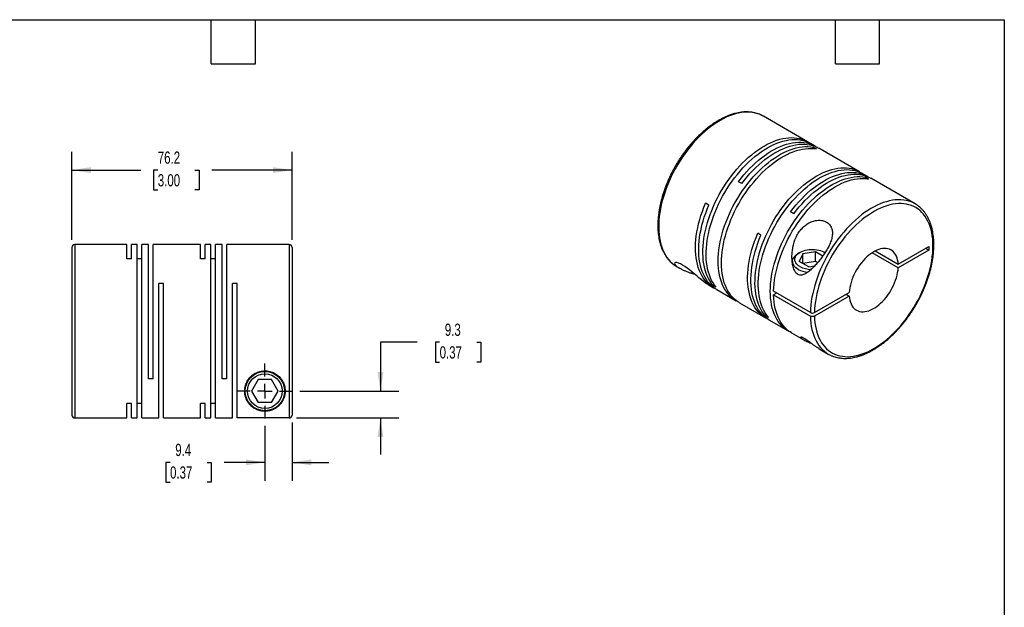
# Model space of a CAD drawing. Header units: millimetres. Extents: x 13 to 546, y 13 to 419.
# Tile 3 of 3: x 205 to 546, y 216 to 419. Entities that reach past the tile are written whole.
import ezdxf

# ---------------------------------------------------------------- set-up
doc = ezdxf.new("R2010")
doc.units = ezdxf.units.MM
doc.header["$LTSCALE"] = 2
doc.linetypes.add('SLD-Center', pattern=[19.05, 15.24, -1.27, 1.27, -1.27])
doc.linetypes.add('SLD-Solid', pattern=[0])
doc.layers.add('CENTER', color=40, linetype='SLD-Center')
doc.layers.add('DIMENSIONS', color=140, linetype='SLD-Solid', lineweight=25)
doc.layers.add('TEXT', color=140, linetype='SLD-Solid', lineweight=25)
doc.styles.add('SLDTEXTSTYLE0', font='TXT', dxfattribs={"width": 0.7})
doc.dimstyles.new('SLDDIMSTYLE0', dxfattribs={"dimtxt": 4.316016, "dimasz": 6.604, "dimexe": 0, "dimexo": 0.0625, "dimgap": 1.079004, "dimtad": 0, "dimtih": 1, "dimtoh": 1, "dimdec": 1, "dimrnd": 1e-09, "dimzin": 12, "dimdsep": 46, "dimtxsty": 'SLDTEXTSTYLE0', "dimsah": 1, "dimcen": 0.09, "dimadec": 0, "dimazin": 3, "dimtfac": 1, "dimtdec": 1, "dimtmove": 0, "dimatfit": 0, "dimfxl": 0, "dimfrac": 2, "dimtolj": 1, "dimtzin": 12, "dimarcsym": 0})
doc.dimstyles.new('SLDDIMSTYLE4', dxfattribs={"dimtxt": 4.316016, "dimasz": 6.604, "dimexe": 0, "dimexo": 0.0625, "dimgap": 1.079004, "dimtad": 0, "dimtih": 1, "dimtoh": 1, "dimdec": 1, "dimrnd": 1e-09, "dimzin": 12, "dimdsep": 46, "dimtxsty": 'SLDTEXTSTYLE0', "dimsah": 1, "dimcen": 0.09, "dimadec": 0, "dimazin": 3, "dimtfac": 1, "dimtdec": 1, "dimtofl": 0, "dimtmove": 0, "dimatfit": 3, "dimfxl": 0, "dimfrac": 2, "dimtolj": 1, "dimtzin": 12, "dimarcsym": 0})

# ---------------------------------------------------------------- blocks, each defined once
blk = doc.blocks.new('_D_5')
at = {"layer": 'DIMENSIONS'}
for p, q in [((299.72, 279.85), (299.72, 259.68)), ((290.32, 278.6), (290.32, 259.68)), ((257.5, 266.03), (256.05, 266.03)), ((256.05, 266.03), (256.05, 259.17)), ((270.33, 266.03), (271.78, 266.03)), ((271.78, 266.03), (271.78, 259.17)), ((290.32, 266.03), (276.18, 266.03)), ((299.72, 266.03), (312.42, 266.03)), ((256.05, 259.17), (257.5, 259.17)), ((271.78, 259.17), (270.33, 259.17))]:
    blk.add_line(p, q, dxfattribs=at)
for points in [[(290.32, 266.03), (283.72, 267.04), (283.72, 265.01)], [(299.72, 266.03), (306.32, 265.01), (306.32, 267.04)]]:
    blk.add_solid(points, dxfattribs=at)
at = {"layer": 'DIMENSIONS', "char_height": 4.233, "attachment_point": 1, "style": 'SLDTEXTSTYLE0'}
for s, insert in [('9.4', (259.3, 272.45)), ('0.37', (257.5, 264.63))]:
    blk.add_mtext(s, dxfattribs=dict(at, insert=insert))
blk = doc.blocks.new('_D_6')
at = {"layer": 'DIMENSIONS'}
for p, q in [((342.98, 307.57), (330.28, 307.57)), ((330.28, 307.57), (330.28, 290.68)), ((350.76, 307.57), (349.31, 307.57)), ((349.31, 307.57), (349.31, 300.71)), ((363.59, 307.57), (365.04, 307.57)), ((365.04, 307.57), (365.04, 300.71)), ((349.31, 300.71), (350.76, 300.71)), ((365.04, 300.71), (363.59, 300.71)), ((302.4, 290.68), (336.63, 290.68)), ((301.26, 281.39), (336.63, 281.39)), ((330.28, 281.39), (330.28, 268.69))]:
    blk.add_line(p, q, dxfattribs=at)
for points in [[(330.28, 290.68), (331.3, 297.28), (329.27, 297.28)], [(330.28, 281.39), (329.27, 274.78), (331.3, 274.78)]]:
    blk.add_solid(points, dxfattribs=at)
at = {"layer": 'DIMENSIONS', "char_height": 4.233, "attachment_point": 1, "style": 'SLDTEXTSTYLE0'}
for s, insert in [('9.3', (352.56, 314)), ('0.37', (350.76, 306.17))]:
    blk.add_mtext(s, dxfattribs=dict(at, insert=insert))
blk = doc.blocks.new('_D_7')
at = {"layer": 'DIMENSIONS'}
for p, q in [((223.52, 342.92), (223.52, 373.45)), ((299.72, 342.92), (299.72, 373.45)), ((223.52, 367.1), (247.41, 367.1)), ((253.26, 367.1), (251.81, 367.1)), ((251.81, 367.1), (251.81, 360.24)), ((266.08, 367.1), (267.53, 367.1)), ((267.53, 367.1), (267.53, 360.24)), ((299.72, 367.1), (271.93, 367.1)), ((251.81, 360.24), (253.26, 360.24)), ((267.53, 360.24), (266.08, 360.24))]:
    blk.add_line(p, q, dxfattribs=at)
for points in [[(223.52, 367.1), (230.12, 366.08), (230.12, 368.11)], [(299.72, 367.1), (293.12, 368.11), (293.12, 366.08)]]:
    blk.add_solid(points, dxfattribs=at)
at = {"layer": 'DIMENSIONS', "char_height": 4.233, "attachment_point": 1, "style": 'SLDTEXTSTYLE0'}
for s, insert in [('76.2', (253.26, 373.52)), ('3.00', (253.26, 365.69))]:
    blk.add_mtext(s, dxfattribs=dict(at, insert=insert))
blk = doc.blocks.new('SW_CENTERMARKSYMBOL_2')
at = {"layer": 'CENTER', "color": 0}
for p, q in [((0, 5.08), (0, 9.54)), ((-5.08, 0), (-9.54, 0)), ((0, 0), (-2.54, 0)), ((0, 0), (0, 2.54)), ((0, 0), (0, -2.54)), ((0, 0), (2.54, 0)), ((5.08, 0), (9.54, 0)), ((0, -5.08), (0, -9.54))]:
    blk.add_line(p, q, dxfattribs=at)

msp = doc.modelspace()

# ---------------------------------------------------------------- linework, layer by layer
for p, q in [((462.75, 385.72), (462.69, 385.76)), ((478.03, 376.91), (462.75, 385.72)), ((480.78, 375.31), (479.16, 376.25)), ((481.13, 374.4), (480, 375.06)), ((480, 374.55), (480, 375.06)), ((496.06, 366.5), (481.91, 374.66)), ((498.81, 364.91), (497.19, 365.84)), ((499.16, 363.99), (498.03, 364.65)), ((498.03, 364.14), (498.03, 364.65)), ((455.25, 362.4), (454.12, 363.06)), ((515.22, 355.44), (499.95, 364.25)), ((443.9, 354.99), (442.76, 355.64)), ((473.28, 351.99), (472.15, 352.65)), ((461.93, 344.58), (460.8, 345.23)), ((242.52, 341.38), (224.52, 341.38)), ((224.52, 341.38), (224.52, 281.38)), ((242.52, 336.43), (242.52, 341.38)), ((246.12, 341.38), (244.12, 341.38)), ((244.12, 336.43), (244.12, 341.38)), ((246.12, 281.38), (246.12, 341.38)), ((250.02, 341.38), (247.72, 341.38)), ((247.72, 281.38), (247.72, 341.38)), ((250.02, 294.88), (250.02, 341.38)), ((268.02, 341.38), (251.62, 341.38)), ((251.62, 294.88), (251.62, 341.38)), ((268.02, 336.43), (268.02, 341.38)), ((271.62, 341.38), (269.62, 341.38)), ((269.62, 336.43), (269.62, 341.38)), ((271.62, 281.38), (271.62, 341.38)), ((275.52, 341.38), (273.22, 341.38)), ((273.22, 281.38), (273.22, 341.38)), ((275.52, 294.88), (275.52, 341.38)), ((298.72, 341.38), (277.12, 341.38)), ((277.12, 294.88), (277.12, 341.38)), ((298.72, 341.38), (298.72, 281.39)), ((509.4, 334.55), (520.02, 340.68)), ((520.02, 340.68), (520.02, 339.45)), ((223.52, 340.38), (223.52, 282.38)), ((299.72, 340.38), (299.72, 282.39)), ((475.4, 338.64), (474.83, 338.31)), ((476.38, 338.08), (475.18, 335.5)), ((480.84, 338.77), (476.38, 338.08)), ((476.38, 334.81), (476.38, 338.08)), ((483.29, 337.35), (480.84, 338.77)), ((480.84, 335.5), (480.84, 338.77)), ((484.1, 338.52), (483.89, 338.64)), ((509.4, 333.32), (500.4, 338.52)), ((501.46, 339.13), (509.4, 334.55)), ((520.02, 339.45), (509.4, 333.32)), ((518.96, 340.07), (520.02, 339.45)), ((244.12, 336.43), (242.52, 336.43)), ((247.72, 336.43), (246.12, 336.43)), ((269.62, 336.43), (268.02, 336.43)), ((273.22, 336.43), (271.62, 336.43)), ((472.84, 335.54), (472.84, 334.75)), ((478.45, 333.62), (475.18, 335.5)), ((480.84, 335.5), (476.38, 334.81)), ((478.45, 333.62), (480.47, 333.93)), ((481.53, 335.1), (480.84, 335.5)), ((432.75, 333.76), (433.77, 333.17)), ((255.22, 327.88), (253.62, 327.88)), ((253.62, 281.38), (253.62, 327.88)), ((255.22, 281.38), (255.22, 327.88)), ((280.72, 327.88), (279.12, 327.88)), ((279.12, 281.38), (279.12, 327.88)), ((280.72, 281.39), (280.72, 327.88)), ((443.61, 327.5), (445.48, 326.41)), ((445.31, 327.22), (445.75, 327.48)), ((446.44, 326.57), (445.31, 327.22)), ((446.61, 325.76), (453.33, 321.88)), ((479.01, 317.82), (466.29, 325.17)), ((467.35, 324.56), (466.29, 323.95)), ((466.29, 323.95), (479.01, 316.6)), ((480.43, 317.82), (492.46, 324.77)), ((491.4, 324.16), (492.46, 323.54)), ((454.46, 321.23), (463.51, 316)), ((492.46, 323.54), (480.43, 316.6)), ((463.34, 316.82), (463.78, 317.07)), ((464.47, 316.16), (463.34, 316.82)), ((464.65, 315.35), (471.36, 311.47)), ((472.49, 310.82), (476.49, 308.51)), ((482.08, 305.29), (485.22, 303.47)), ((251.62, 294.88), (250.02, 294.88)), ((277.12, 294.88), (275.52, 294.88)), ((288.01, 294.68), (285.7, 290.68)), ((292.63, 294.68), (288.01, 294.68)), ((294.94, 290.68), (292.63, 294.68)), ((285.7, 290.68), (288.01, 286.68)), ((292.63, 286.68), (294.94, 290.68)), ((244.12, 286.32), (242.52, 286.32)), ((242.52, 281.38), (242.52, 286.32)), ((244.12, 281.38), (244.12, 286.32)), ((247.72, 286.32), (246.12, 286.32)), ((269.62, 286.32), (268.02, 286.32)), ((268.02, 281.38), (268.02, 286.32)), ((269.62, 281.38), (269.62, 286.32)), ((273.22, 286.32), (271.62, 286.32)), ((292.63, 286.68), (288.01, 286.68)), ((224.52, 281.38), (242.52, 281.38)), ((244.12, 281.38), (246.12, 281.38)), ((247.72, 281.38), (253.62, 281.38)), ((255.22, 281.38), (268.02, 281.38)), ((269.62, 281.38), (271.62, 281.38)), ((273.22, 281.38), (279.12, 281.38)), ((298.72, 281.39), (280.72, 281.39))]:
    msp.add_line(p, q)
at = {"flags": 128}
for points in [[(462.69, 385.76), (462.47, 385.88), (461.67, 386.27), (460.83, 386.58), (459.96, 386.82), (459.06, 387), (458.13, 387.1), (457.17, 387.13), (456.18, 387.09), (455.18, 386.98), (454.15, 386.79), (453.11, 386.54), (452.06, 386.21), (450.99, 385.82), (449.92, 385.36), (448.84, 384.83), (447.75, 384.24), (446.67, 383.58), (445.59, 382.86), (444.51, 382.08), (443.45, 381.24), (442.39, 380.35), (441.35, 379.4), (440.33, 378.4), (439.32, 377.35), (438.34, 376.26), (437.38, 375.12), (436.45, 373.94), (435.55, 372.73), (434.68, 371.48), (433.84, 370.2), (433.04, 368.9), (432.28, 367.57), (431.56, 366.22), (430.88, 364.85), (430.25, 363.47), (429.66, 362.08), (429.12, 360.68), (428.62, 359.28), (428.18, 357.88), (427.79, 356.49), (427.45, 355.11), (427.16, 353.73), (426.93, 352.38), (426.75, 351.04), (426.62, 349.73), (426.56, 348.44), (426.54, 347.18), (426.58, 345.95), (426.68, 344.76), (426.83, 343.61), (427.04, 342.5), (427.3, 341.44), (427.61, 340.42), (427.98, 339.45), (428.4, 338.54), (428.87, 337.68), (429.39, 336.88), (429.95, 336.14), (430.56, 335.46), (431.22, 334.85), (431.92, 334.3), (431.95, 334.28)], [(445.31, 327.22), (444.74, 327.96), (444.21, 328.75), (443.73, 329.61), (443.31, 330.52), (442.93, 331.48), (442.61, 332.49), (442.34, 333.55), (442.13, 334.66), (441.97, 335.81), (441.87, 337), (441.82, 338.23), (441.83, 339.49), (441.89, 340.78), (442.01, 342.1), (442.18, 343.44), (442.41, 344.8), (442.69, 346.17), (443.03, 347.56), (443.42, 348.96), (443.86, 350.36), (444.35, 351.76), (444.89, 353.17), (445.48, 354.56), (446.11, 355.95), (446.79, 357.32), (447.51, 358.68), (448.28, 360.01), (449.08, 361.32), (449.91, 362.61), (450.78, 363.86), (451.69, 365.08), (452.62, 366.27), (453.58, 367.41), (454.57, 368.51), (455.58, 369.56), (456.6, 370.56), (457.65, 371.52), (458.71, 372.41), (459.78, 373.26), (460.86, 374.04), (461.94, 374.76), (463.03, 375.42), (464.11, 376.02), (465.2, 376.55), (466.28, 377.01), (467.35, 377.4), (468.41, 377.73), (469.45, 377.98), (470.48, 378.16), (471.49, 378.27), (472.47, 378.31), (473.43, 378.28), (474.37, 378.17), (475.27, 378), (476.14, 377.75), (476.98, 377.43), (477.78, 377.04), (478.54, 376.59), (478.58, 376.56)], [(446.44, 326.57), (445.87, 327.31), (445.34, 328.1), (444.86, 328.95), (444.44, 329.86), (444.06, 330.83), (443.74, 331.84), (443.47, 332.9), (443.26, 334.01), (443.1, 335.16), (443, 336.35), (442.95, 337.58), (442.96, 338.84), (443.02, 340.13), (443.14, 341.44), (443.31, 342.78), (443.54, 344.14), (443.83, 345.52), (444.16, 346.91), (444.55, 348.3), (444.99, 349.71), (445.48, 351.11), (446.02, 352.51), (446.61, 353.91), (447.25, 355.29), (447.92, 356.67), (448.64, 358.02), (449.41, 359.36), (450.21, 360.67), (451.04, 361.96), (451.92, 363.21), (452.82, 364.43), (453.75, 365.61), (454.71, 366.75), (455.7, 367.85), (456.71, 368.91), (457.74, 369.91), (458.78, 370.86), (459.84, 371.76), (460.91, 372.6), (461.99, 373.39), (463.07, 374.11), (464.16, 374.77), (465.25, 375.36), (466.33, 375.89), (467.41, 376.36), (468.48, 376.75), (469.54, 377.07), (470.58, 377.33), (471.61, 377.51), (472.62, 377.62), (473.6, 377.66), (474.56, 377.63), (475.5, 377.52), (476.4, 377.34), (477.27, 377.1), (478.11, 376.78), (478.91, 376.39), (479.16, 376.25)], [(453.91, 321.57), (453.86, 321.6), (453.09, 322.03), (452.35, 322.53), (451.66, 323.09), (451.01, 323.73), (450.4, 324.42), (449.84, 325.18), (449.34, 325.99), (448.88, 326.87), (448.47, 327.79), (448.11, 328.78), (447.81, 329.81), (447.56, 330.89), (447.37, 332.01), (447.23, 333.17), (447.14, 334.38), (447.12, 335.62), (447.14, 336.89), (447.23, 338.19), (447.37, 339.51), (447.56, 340.86), (447.81, 342.23), (448.11, 343.61), (448.47, 345), (448.88, 346.4), (449.34, 347.8), (449.84, 349.21), (450.4, 350.61), (451.01, 352), (451.66, 353.38), (452.35, 354.75), (453.09, 356.1), (453.86, 357.43), (454.68, 358.73), (455.53, 360), (456.41, 361.24), (457.32, 362.45), (458.27, 363.62), (459.24, 364.75), (460.23, 365.83), (461.25, 366.87), (462.28, 367.85), (463.33, 368.78), (464.39, 369.66), (465.47, 370.48), (466.55, 371.24), (467.63, 371.94), (468.72, 372.58), (469.81, 373.15), (470.89, 373.66), (471.97, 374.1), (473.03, 374.46), (474.09, 374.76), (475.12, 374.99), (476.15, 375.15), (477.15, 375.23), (478.12, 375.25), (479.07, 375.19), (480, 375.06)], [(454.12, 363.06), (455.04, 364.25), (455.99, 365.41), (456.97, 366.52), (457.97, 367.59), (458.99, 368.62), (460.03, 369.59), (461.08, 370.51), (462.15, 371.37), (463.22, 372.17), (464.31, 372.92), (465.39, 373.6), (466.48, 374.22), (467.57, 374.77), (468.65, 375.26), (469.72, 375.68), (470.78, 376.03), (471.83, 376.3), (472.87, 376.51), (473.88, 376.65), (474.88, 376.71), (475.85, 376.71), (476.79, 376.63), (477.71, 376.48), (478.59, 376.26), (479.44, 375.96), (480.25, 375.6), (481.03, 375.17), (481.34, 374.97)], [(455.25, 362.4), (456.17, 363.6), (457.12, 364.76), (458.1, 365.87), (459.1, 366.94), (460.12, 367.96), (461.16, 368.93), (462.21, 369.85), (463.28, 370.71), (464.36, 371.52), (465.44, 372.26), (466.52, 372.95), (467.61, 373.56), (468.7, 374.12), (469.78, 374.6), (470.85, 375.02), (471.91, 375.37), (472.96, 375.65), (474, 375.86), (475.01, 376), (476.01, 376.06), (476.98, 376.05), (477.92, 375.97), (478.84, 375.82), (479.72, 375.6), (480.57, 375.31), (481.38, 374.95), (481.91, 374.66)], [(454.46, 321.23), (454.22, 321.38), (453.48, 321.87), (452.79, 322.44), (452.14, 323.07), (451.53, 323.77), (450.98, 324.52), (450.47, 325.34), (450.01, 326.21), (449.6, 327.14), (449.24, 328.12), (448.94, 329.15), (448.69, 330.23), (448.5, 331.36), (448.36, 332.52), (448.28, 333.73), (448.25, 334.96), (448.28, 336.24), (448.36, 337.54), (448.5, 338.86), (448.69, 340.21), (448.94, 341.57), (449.24, 342.96), (449.6, 344.35), (450.01, 345.75), (450.47, 347.15), (450.98, 348.55), (451.53, 349.95), (452.14, 351.35), (452.79, 352.73), (453.48, 354.1), (454.22, 355.45), (454.99, 356.77), (455.81, 358.08), (456.66, 359.35), (457.54, 360.59), (458.46, 361.8), (459.4, 362.97), (460.37, 364.09), (461.36, 365.18), (462.38, 366.21), (463.41, 367.2), (464.46, 368.13), (465.53, 369.01), (466.6, 369.83), (467.68, 370.59), (468.77, 371.29), (469.85, 371.93), (470.94, 372.5), (472.02, 373.01), (473.1, 373.44), (474.16, 373.81), (475.22, 374.11), (476.26, 374.34), (477.28, 374.5), (478.28, 374.58), (479.25, 374.59), (480.21, 374.53), (481.13, 374.4)], [(463.34, 316.82), (462.77, 317.55), (462.24, 318.34), (461.76, 319.2), (461.34, 320.11), (460.96, 321.07), (460.64, 322.08), (460.37, 323.14), (460.16, 324.25), (460, 325.4), (459.9, 326.59), (459.85, 327.82), (459.86, 329.08), (459.92, 330.37), (460.04, 331.69), (460.21, 333.03), (460.44, 334.39), (460.73, 335.76), (461.06, 337.15), (461.45, 338.55), (461.89, 339.95), (462.38, 341.35), (462.92, 342.76), (463.51, 344.15), (464.15, 345.54), (464.82, 346.91), (465.54, 348.27), (466.31, 349.6), (467.11, 350.92), (467.94, 352.2), (468.82, 353.45), (469.72, 354.67), (470.65, 355.86), (471.61, 357), (472.6, 358.1), (473.61, 359.15), (474.64, 360.15), (475.68, 361.11), (476.74, 362.01), (477.81, 362.85), (478.89, 363.63), (479.97, 364.35), (481.06, 365.01), (482.15, 365.61), (483.23, 366.14), (484.31, 366.6), (485.38, 366.99), (486.44, 367.32), (487.48, 367.57), (488.51, 367.75), (489.52, 367.86), (490.5, 367.9), (491.46, 367.87), (492.4, 367.76), (493.3, 367.59), (494.17, 367.34), (495.01, 367.02), (495.81, 366.64), (496.57, 366.18), (496.61, 366.15)], [(464.47, 316.16), (463.9, 316.9), (463.37, 317.69), (462.89, 318.54), (462.47, 319.45), (462.09, 320.42), (461.77, 321.43), (461.5, 322.49), (461.29, 323.6), (461.13, 324.75), (461.03, 325.94), (460.98, 327.17), (460.99, 328.43), (461.05, 329.72), (461.17, 331.03), (461.34, 332.37), (461.57, 333.73), (461.86, 335.11), (462.19, 336.5), (462.58, 337.9), (463.02, 339.3), (463.51, 340.7), (464.05, 342.1), (464.64, 343.5), (465.28, 344.89), (465.95, 346.26), (466.68, 347.61), (467.44, 348.95), (468.24, 350.26), (469.08, 351.55), (469.95, 352.8), (470.85, 354.02), (471.78, 355.2), (472.75, 356.35), (473.73, 357.44), (474.74, 358.5), (475.77, 359.5), (476.81, 360.45), (477.87, 361.35), (478.94, 362.19), (480.02, 362.98), (481.1, 363.7), (482.19, 364.36), (483.28, 364.95), (484.36, 365.48), (485.44, 365.95), (486.51, 366.34), (487.57, 366.66), (488.61, 366.92), (489.64, 367.1), (490.65, 367.21), (491.63, 367.25), (492.59, 367.22), (493.53, 367.11), (494.43, 366.94), (495.3, 366.69), (496.14, 366.37), (496.94, 365.98), (497.19, 365.84)], [(471.94, 311.16), (471.89, 311.19), (471.12, 311.62), (470.38, 312.12), (469.69, 312.69), (469.04, 313.32), (468.43, 314.01), (467.88, 314.77), (467.37, 315.58), (466.91, 316.46), (466.5, 317.39), (466.14, 318.37), (465.84, 319.4), (465.59, 320.48), (465.4, 321.6), (465.26, 322.77), (465.18, 323.97), (465.15, 325.21), (465.18, 326.48), (465.26, 327.78), (465.4, 329.11), (465.59, 330.45), (465.84, 331.82), (466.14, 333.2), (466.5, 334.59), (466.91, 335.99), (467.37, 337.39), (467.88, 338.8), (468.43, 340.2), (469.04, 341.59), (469.69, 342.97), (470.38, 344.34), (471.12, 345.69), (471.89, 347.02), (472.71, 348.32), (473.56, 349.59), (474.44, 350.84), (475.36, 352.04), (476.3, 353.21), (477.27, 354.34), (478.26, 355.42), (479.28, 356.46), (480.31, 357.44), (481.36, 358.37), (482.43, 359.25), (483.5, 360.07), (484.58, 360.84), (485.67, 361.54), (486.75, 362.17), (487.84, 362.74), (488.92, 363.25), (490, 363.69), (491.06, 364.06), (492.12, 364.35), (493.16, 364.58), (494.18, 364.74), (495.18, 364.82), (496.15, 364.84), (497.11, 364.78), (498.03, 364.65)], [(472.15, 352.65), (473.07, 353.84), (474.02, 355), (475, 356.12), (476, 357.19), (477.02, 358.21), (478.06, 359.18), (479.11, 360.1), (480.18, 360.96), (481.26, 361.76), (482.34, 362.51), (483.42, 363.19), (484.51, 363.81), (485.6, 364.36), (486.68, 364.85), (487.75, 365.27), (488.81, 365.62), (489.86, 365.9), (490.9, 366.1), (491.91, 366.24), (492.91, 366.3), (493.88, 366.3), (494.82, 366.22), (495.74, 366.07), (496.62, 365.85), (497.47, 365.55), (498.28, 365.19), (499.06, 364.76), (499.37, 364.56)], [(473.28, 351.99), (474.2, 353.19), (475.15, 354.35), (476.13, 355.46), (477.13, 356.53), (478.15, 357.55), (479.19, 358.53), (480.25, 359.44), (481.31, 360.31), (482.39, 361.11), (483.47, 361.85), (484.56, 362.54), (485.64, 363.16), (486.73, 363.71), (487.81, 364.2), (488.88, 364.61), (489.95, 364.96), (491, 365.24), (492.03, 365.45), (493.05, 365.59), (494.04, 365.65), (495.01, 365.64), (495.95, 365.57), (496.87, 365.42), (497.75, 365.19), (498.6, 364.9), (499.42, 364.54), (499.95, 364.25)], [(466.29, 325.17), (466.34, 326.47), (466.46, 327.8), (466.63, 329.16), (466.85, 330.53), (467.13, 331.92), (467.47, 333.33), (467.86, 334.74), (468.3, 336.16), (468.8, 337.58), (469.34, 339), (469.94, 340.42), (470.58, 341.82), (471.27, 343.21), (472, 344.58), (472.77, 345.93), (473.58, 347.26), (474.43, 348.56), (475.31, 349.83), (476.23, 351.06), (477.18, 352.25), (478.16, 353.41), (479.16, 354.51), (480.18, 355.57), (481.22, 356.58), (482.28, 357.54), (483.36, 358.44), (484.44, 359.28), (485.54, 360.06), (486.63, 360.78), (487.73, 361.44), (488.83, 362.02), (489.93, 362.54), (491.02, 362.99), (492.1, 363.37), (493.17, 363.68), (494.22, 363.92), (495.26, 364.08), (496.27, 364.17), (497.26, 364.18), (498.23, 364.13), (499.16, 363.99)], [(446.06, 326.11), (446, 326.14), (445.21, 326.58), (444.47, 327.08), (443.77, 327.66), (443.11, 328.3), (442.5, 329.01), (441.94, 329.78), (441.43, 330.62), (440.97, 331.51), (440.57, 332.45), (440.22, 333.46), (439.92, 334.51), (439.68, 335.61), (439.49, 336.75), (439.36, 337.94), (439.29, 339.17), (439.27, 340.43), (439.31, 341.72), (439.41, 343.05), (439.56, 344.39), (439.77, 345.76), (440.04, 347.15), (440.36, 348.55), (440.74, 349.96), (441.17, 351.38), (441.65, 352.8), (442.18, 354.22), (442.76, 355.64)], [(446.61, 325.76), (446.1, 326.08), (445.38, 326.6), (444.7, 327.19), (444.07, 327.85), (443.48, 328.56), (442.94, 329.34), (442.45, 330.18), (442.01, 331.07), (441.62, 332.02), (441.28, 333.02), (441, 334.07), (440.77, 335.16), (440.59, 336.3), (440.47, 337.48), (440.41, 338.7), (440.4, 339.95), (440.45, 341.23), (440.55, 342.54), (440.71, 343.87), (440.93, 345.23), (441.2, 346.6), (441.52, 347.99), (441.89, 349.38), (442.32, 350.78), (442.8, 352.19), (443.32, 353.59), (443.9, 354.99)], [(514.4, 355.86), (513.92, 356.06), (513.08, 356.36), (512.2, 356.59), (511.29, 356.74), (510.35, 356.82), (509.39, 356.84), (508.4, 356.78), (507.39, 356.65), (506.36, 356.45), (505.31, 356.17), (504.25, 355.83), (503.19, 355.42), (502.11, 354.94), (501.03, 354.4), (499.94, 353.79), (498.86, 353.11), (497.78, 352.38), (496.71, 351.58), (495.64, 350.73), (494.59, 349.82), (493.56, 348.86), (492.54, 347.85), (491.54, 346.79), (490.56, 345.68), (489.61, 344.54), (488.68, 343.35), (487.79, 342.13), (486.93, 340.87), (486.1, 339.58), (485.31, 338.27), (484.56, 336.94), (483.85, 335.58), (483.18, 334.21), (482.56, 332.83), (481.98, 331.43), (481.45, 330.04), (480.97, 328.64), (480.54, 327.24), (480.16, 325.85), (479.84, 324.47), (479.56, 323.1), (479.34, 321.75), (479.18, 320.41), (479.07, 319.11), (479.01, 317.82)], [(480.43, 316.6), (480.48, 315.4), (480.59, 314.24), (480.76, 313.12), (480.98, 312.05), (481.25, 311.02), (481.58, 310.04), (481.96, 309.1), (482.39, 308.23), (482.87, 307.41), (483.39, 306.64), (483.97, 305.94), (484.59, 305.3), (485.26, 304.73), (485.96, 304.22), (486.71, 303.77), (487.5, 303.4), (488.32, 303.09), (489.18, 302.86), (490.07, 302.69), (490.98, 302.6), (491.93, 302.57), (492.9, 302.62), (493.89, 302.74), (494.89, 302.93), (495.92, 303.19), (496.96, 303.52), (498.01, 303.92), (499.07, 304.39), (500.13, 304.92), (501.19, 305.52), (502.26, 306.18), (503.32, 306.91), (504.37, 307.69), (505.42, 308.53), (506.45, 309.43), (507.47, 310.38), (508.47, 311.38), (509.45, 312.42), (510.4, 313.51), (511.33, 314.65), (512.24, 315.82), (513.11, 317.03), (513.95, 318.27), (514.75, 319.54), (515.52, 320.83), (516.25, 322.15), (516.94, 323.49), (517.58, 324.84), (518.18, 326.2), (518.73, 327.57), (519.23, 328.95), (519.69, 330.32), (520.09, 331.69), (520.45, 333.05), (520.75, 334.41), (520.99, 335.75), (521.19, 337.07), (521.32, 338.36), (521.41, 339.64), (521.43, 340.88), (521.41, 342.1), (521.32, 343.27), (521.19, 344.41), (520.99, 345.51), (520.75, 346.57), (520.45, 347.57), (520.09, 348.53), (519.69, 349.43), (519.23, 350.28), (518.73, 351.07), (518.18, 351.81), (517.58, 352.48), (516.94, 353.09), (516.25, 353.63), (515.52, 354.11), (514.75, 354.51), (513.95, 354.86), (513.11, 355.13), (512.24, 355.33), (511.33, 355.46), (510.4, 355.52), (509.45, 355.5), (508.47, 355.42), (507.47, 355.26), (506.45, 355.04), (505.42, 354.74), (504.37, 354.38), (503.32, 353.94), (502.26, 353.44), (501.19, 352.88), (500.13, 352.25), (499.07, 351.55), (498.01, 350.8), (496.96, 349.99), (495.92, 349.12), (494.89, 348.19), (493.89, 347.22), (492.9, 346.2), (491.93, 345.13), (490.98, 344.01), (490.07, 342.86), (489.18, 341.67), (488.32, 340.44), (487.5, 339.19), (486.71, 337.9), (485.96, 336.6), (485.26, 335.27), (484.59, 333.93), (483.97, 332.57), (483.39, 331.2), (482.87, 329.83), (482.39, 328.46), (481.96, 327.08), (481.58, 325.71), (481.25, 324.36), (480.98, 323.01), (480.76, 321.68), (480.59, 320.37), (480.48, 319.08), (480.43, 317.82)], [(464.09, 315.7), (463.76, 315.87), (463, 316.32), (462.28, 316.85), (461.6, 317.44), (460.97, 318.09), (460.38, 318.81), (459.84, 319.59), (459.35, 320.42), (458.91, 321.32), (458.52, 322.26), (458.18, 323.26), (457.9, 324.31), (457.67, 325.41), (457.49, 326.55), (457.37, 327.73), (457.31, 328.94), (457.3, 330.19), (457.35, 331.48), (457.45, 332.78), (457.61, 334.12), (457.83, 335.47), (458.1, 336.85), (458.42, 338.23), (458.79, 339.63), (459.22, 341.03), (459.69, 342.43), (460.22, 343.83), (460.8, 345.23)], [(464.65, 315.35), (464.13, 315.67), (463.41, 316.19), (462.73, 316.78), (462.1, 317.44), (461.51, 318.15), (460.97, 318.93), (460.48, 319.77), (460.04, 320.66), (459.65, 321.61), (459.31, 322.61), (459.03, 323.66), (458.8, 324.75), (458.62, 325.89), (458.51, 327.07), (458.44, 328.29), (458.43, 329.54), (458.48, 330.82), (458.59, 332.13), (458.74, 333.47), (458.96, 334.82), (459.23, 336.19), (459.55, 337.58), (459.92, 338.97), (460.35, 340.37), (460.83, 341.78), (461.35, 343.18), (461.93, 344.58)], [(474.84, 332.76), (474.34, 333.08), (473.91, 333.42), (473.55, 333.79), (473.26, 334.18), (473.04, 334.59), (472.91, 335.01), (472.85, 335.43), (472.87, 335.86), (472.97, 336.28), (473.14, 336.69), (473.4, 337.09), (473.72, 337.47), (474.12, 337.83), (474.58, 338.16), (474.83, 338.31)], [(475.4, 333.74), (474.95, 334.04), (474.55, 334.36), (474.22, 334.71), (473.96, 335.07), (473.78, 335.45), (473.67, 335.85), (473.64, 336.24), (473.69, 336.63), (473.82, 337.02), (474.02, 337.4), (474.3, 337.76), (474.64, 338.1), (475.05, 338.42), (475.52, 338.71), (476.05, 338.96), (476.62, 339.18), (477.23, 339.36), (477.87, 339.5), (478.54, 339.6), (479.22, 339.65), (479.9, 339.65), (480.58, 339.61), (481.25, 339.53), (481.9, 339.4), (482.52, 339.23), (483.1, 339.02), (483.64, 338.78), (484.09, 338.51)], [(509.4, 334.55), (509.33, 335.3), (509.2, 336.01), (509.02, 336.68), (508.78, 337.29), (508.49, 337.85), (508.15, 338.35), (507.77, 338.79), (507.34, 339.17), (506.86, 339.47), (506.35, 339.71), (505.8, 339.88), (505.22, 339.98), (504.61, 340), (503.97, 339.95), (503.32, 339.83), (502.65, 339.63), (501.96, 339.37), (501.27, 339.04), (500.58, 338.64), (499.89, 338.17), (499.21, 337.65), (498.54, 337.07), (497.88, 336.43), (497.25, 335.75), (496.64, 335.02), (496.06, 334.26), (495.51, 333.45), (494.99, 332.62), (494.52, 331.77), (494.09, 330.89), (493.7, 330.01), (493.36, 329.12), (493.08, 328.23), (492.84, 327.34), (492.66, 326.46), (492.53, 325.6), (492.46, 324.77)], [(431.95, 334.28), (432.66, 333.81), (432.75, 333.76)], [(443.62, 327.51), (443.12, 327.8), (442.62, 328.15), (442.07, 328.55), (441.32, 329.16), (440.48, 329.86), (439.7, 330.53), (438.86, 331.25), (438.05, 331.92), (437.21, 332.59), (436.4, 333.2), (435.58, 333.76), (434.81, 334.24), (434.07, 334.63), (433.39, 334.92), (432.8, 335.08), (432.34, 335.11), (432.07, 334.99), (432.01, 334.76), (432.16, 334.45), (432.36, 334.21), (432.63, 333.96), (432.98, 333.68), (433.39, 333.4), (433.39, 333.4)], [(492.46, 323.54), (492.53, 322.79), (492.66, 322.08), (492.84, 321.41), (493.08, 320.8), (493.36, 320.24), (493.7, 319.74), (494.09, 319.3), (494.52, 318.92), (494.99, 318.62), (495.51, 318.38), (496.06, 318.21), (496.64, 318.11), (497.25, 318.09), (497.88, 318.14), (498.54, 318.26), (499.21, 318.46), (499.89, 318.72), (500.58, 319.06), (501.27, 319.45), (501.96, 319.92), (502.65, 320.44), (503.32, 321.02), (503.97, 321.66), (504.61, 322.34), (505.22, 323.07), (505.8, 323.83), (506.35, 324.64), (506.86, 325.47), (507.34, 326.32), (507.77, 327.2), (508.15, 328.08), (508.49, 328.97), (508.78, 329.87), (509.02, 330.75), (509.2, 331.63), (509.33, 332.49), (509.4, 333.32)], [(472.49, 310.82), (472, 311.13), (471.27, 311.66), (470.58, 312.25), (469.94, 312.92), (469.34, 313.64), (468.8, 314.43), (468.3, 315.28), (467.86, 316.19), (467.47, 317.15), (467.13, 318.17), (466.85, 319.24), (466.63, 320.35), (466.46, 321.51), (466.34, 322.71), (466.29, 323.95)], [(479.01, 316.6), (479.07, 315.38), (479.18, 314.2), (479.34, 313.06), (479.56, 311.96), (479.84, 310.91), (480.16, 309.9), (480.54, 308.95), (480.97, 308.05), (481.45, 307.2), (481.98, 306.42), (482.56, 305.69), (483.18, 305.03), (483.85, 304.42), (484.42, 303.99)]]:
    msp.add_lwpolyline(points, dxfattribs=at)
for radius in [6.8, 6]:
    msp.add_circle((290.32, 290.68), radius)
for centre, radius, start, end in [((510.21, 346.76), 10.02, 54.6828, 65.2628), ((224.52, 340.38), 1, 90, 180), ((298.72, 340.38), 1, 0, 90), ((479.19, 340.73), 9.08, 241.3485, 262.704), ((479.4, 341.16), 8.42, 241.6692, 269.1469), ((490.23, 312.15), 10.02, 234.5363, 245.4593), ((224.52, 282.38), 1, 180, 270)]:
    msp.add_arc(centre, radius, start, end)
for points, knots in [([(462.68, 385.75), (462.51, 385.85), (462.09, 386.09), (461.38, 386.4), (460.55, 386.7), (459.7, 386.92), (458.82, 387.09), (457.91, 387.19), (456.98, 387.23), (456.02, 387.2), (455.05, 387.1), (454.06, 386.94), (453.05, 386.72), (452.03, 386.43), (451, 386.08), (449.96, 385.66), (448.92, 385.19), (447.88, 384.65), (446.83, 384.05), (445.79, 383.4), (444.76, 382.69), (443.73, 381.93), (442.72, 381.11), (441.71, 380.25), (440.72, 379.33), (439.75, 378.38), (438.79, 377.37), (437.86, 376.33), (436.95, 375.25), (436.07, 374.14), (435.21, 372.99), (434.38, 371.81), (433.58, 370.6), (432.82, 369.36), (432.09, 368.11), (431.4, 366.83), (430.74, 365.54), (430.13, 364.24), (429.55, 362.92), (429.02, 361.6), (428.53, 360.27), (428.08, 358.94), (427.69, 357.61), (427.33, 356.29), (427.03, 354.98), (426.77, 353.67), (426.57, 352.38), (426.41, 351.11), (426.3, 349.85), (426.25, 348.62), (426.24, 347.41), (426.29, 346.23), (426.39, 345.08), (426.54, 343.97), (426.74, 342.89), (426.99, 341.85), (427.29, 340.85), (427.64, 339.89), (428.05, 338.99), (428.5, 338.13), (428.99, 337.33), (429.53, 336.58), (430.12, 335.88), (430.74, 335.25), (431.34, 334.72), (431.74, 334.43), (431.9, 334.32)], [0, 0, 0, 0, 0.010452, 0.025805, 0.041167, 0.056557, 0.071991, 0.08748, 0.10303, 0.118644, 0.134319, 0.15005, 0.165828, 0.181644, 0.19749, 0.213357, 0.229238, 0.245128, 0.261021, 0.276913, 0.292803, 0.308687, 0.324567, 0.34044, 0.356307, 0.372167, 0.388023, 0.403873, 0.419718, 0.435559, 0.451397, 0.467232, 0.483065, 0.498897, 0.514728, 0.53056, 0.546392, 0.562225, 0.578061, 0.5939, 0.609742, 0.625589, 0.64144, 0.657298, 0.673162, 0.689032, 0.70491, 0.720796, 0.736689, 0.752589, 0.768495, 0.784406, 0.800321, 0.816233, 0.83214, 0.848036, 0.863912, 0.87976, 0.895572, 0.911338, 0.927048, 0.942696, 0.958278, 0.973793, 0.989249, 1, 1, 1, 1]), ([(486.13, 303.02), (486.28, 302.94), (486.7, 302.75), (487.41, 302.5), (488.27, 302.27), (489.15, 302.11), (490.06, 302.01), (490.99, 301.97), (491.94, 302), (492.92, 302.09), (493.91, 302.25), (494.92, 302.47), (495.94, 302.76), (496.97, 303.12), (498, 303.53), (499.05, 304.01), (500.09, 304.54), (501.13, 305.14), (502.17, 305.79), (503.21, 306.5), (504.23, 307.26), (505.25, 308.08), (506.26, 308.94), (507.25, 309.85), (508.22, 310.81), (509.17, 311.81), (510.11, 312.86), (511.02, 313.94), (511.9, 315.05), (512.76, 316.2), (513.59, 317.38), (514.38, 318.59), (515.15, 319.82), (515.88, 321.08), (516.57, 322.35), (517.23, 323.64), (517.84, 324.95), (518.42, 326.26), (518.95, 327.59), (519.44, 328.92), (519.89, 330.24), (520.29, 331.57), (520.64, 332.89), (520.94, 334.21), (521.2, 335.51), (521.41, 336.81), (521.56, 338.08), (521.67, 339.34), (521.73, 340.57), (521.73, 341.78), (521.69, 342.96), (521.59, 344.11), (521.44, 345.22), (521.24, 346.3), (520.99, 347.34), (520.68, 348.34), (520.33, 349.29), (519.93, 350.2), (519.48, 351.06), (518.99, 351.86), (518.45, 352.61), (517.86, 353.31), (517.24, 353.94), (516.63, 354.48), (516.22, 354.77), (516.05, 354.89)], [0, 0, 0, 0, 0.009205, 0.024819, 0.040463, 0.05615, 0.071893, 0.087699, 0.103569, 0.119502, 0.135491, 0.151528, 0.167604, 0.18371, 0.199838, 0.215981, 0.232132, 0.248286, 0.26444, 0.280591, 0.296737, 0.312878, 0.329012, 0.34514, 0.361262, 0.377378, 0.393489, 0.409595, 0.425697, 0.441795, 0.457891, 0.473984, 0.490077, 0.506169, 0.52226, 0.538353, 0.554447, 0.570543, 0.586643, 0.602746, 0.618853, 0.634965, 0.651084, 0.667208, 0.68334, 0.699479, 0.715626, 0.73178, 0.747942, 0.76411, 0.780283, 0.796459, 0.812634, 0.828803, 0.84496, 0.861097, 0.877207, 0.893279, 0.909305, 0.925274, 0.94118, 0.957018, 0.97279, 0.9885, 1, 1, 1, 1]), ([(474.69, 330.98), (474.9, 330.86), (475.12, 330.79), (475.56, 330.72), (475.78, 330.73), (476.44, 330.84), (476.87, 331.02), (477.69, 331.48), (478.08, 331.76), (478.84, 332.36), (479.22, 332.69), (479.97, 333.4), (480.34, 333.78), (481.07, 334.56), (481.43, 334.97), (482.14, 335.81), (482.49, 336.25), (483.17, 337.15), (483.5, 337.61), (484.14, 338.57), (484.45, 339.06), (485.03, 340.05), (485.29, 340.55), (485.66, 341.33), (485.77, 341.59), (485.98, 342.11), (486.08, 342.37), (486.25, 342.89), (486.33, 343.15), (486.46, 343.68), (486.51, 343.94), (486.6, 344.45), (486.62, 344.7), (486.65, 345.21), (486.65, 345.45), (486.59, 346.18), (486.5, 346.64), (486.25, 347.28), (486.15, 347.49), (485.91, 347.88), (485.78, 348.06), (485.49, 348.4), (485.32, 348.56), (484.96, 348.85), (484.58, 349.11), (484.14, 349.32), (483.69, 349.49), (483.44, 349.56), (482.71, 349.72), (482.19, 349.76), (481.11, 349.7), (480.57, 349.61), (479.77, 349.37), (479.51, 349.28), (478.99, 349.06), (478.73, 348.93), (477.98, 348.53), (477.51, 348.2), (476.84, 347.65), (476.63, 347.45), (476.22, 347.05), (476.02, 346.84), (475.46, 346.18), (475.13, 345.72), (474.51, 344.73), (474.24, 344.23), (473.54, 342.67), (473.2, 341.58), (472.86, 339.89), (472.78, 339.32), (472.67, 338.18), (472.64, 337.61), (472.65, 336.48), (472.68, 335.91), (472.81, 334.77), (472.92, 334.21), (473.14, 333.39), (473.22, 333.12), (473.42, 332.6), (473.54, 332.34), (473.74, 331.99), (473.81, 331.87), (473.96, 331.66), (474.04, 331.55), (474.3, 331.26), (474.49, 331.1), (474.69, 330.98)], [0, 0, 0, 0, 0.015625, 0.015625, 0.03125, 0.03125, 0.0625, 0.0625, 0.09375, 0.09375, 0.125, 0.125, 0.15625, 0.15625, 0.1875, 0.1875, 0.21875, 0.21875, 0.25, 0.25, 0.28125, 0.28125, 0.3125, 0.3125, 0.328125, 0.328125, 0.34375, 0.34375, 0.359375, 0.359375, 0.375, 0.375, 0.390625, 0.390625, 0.40625, 0.40625, 0.4375, 0.4375, 0.453125, 0.453125, 0.46875, 0.46875, 0.484375, 0.484375, 0.5, 0.515625, 0.515625, 0.53125, 0.53125, 0.5625, 0.5625, 0.59375, 0.59375, 0.609375, 0.609375, 0.625, 0.625, 0.65625, 0.65625, 0.671875, 0.671875, 0.6875, 0.6875, 0.71875, 0.71875, 0.75, 0.75, 0.8125, 0.8125, 0.84375, 0.84375, 0.875, 0.875, 0.90625, 0.90625, 0.9375, 0.9375, 0.953125, 0.953125, 0.96875, 0.96875, 0.976563, 0.976563, 0.984375, 0.984375, 1, 1, 1, 1]), ([(433.39, 333.4), (433.67, 333.24), (434.25, 332.89), (435.25, 332.42), (436.3, 332), (437.37, 331.61), (438.29, 331.31), (438.87, 331.14), (439.05, 331.08)], [0, 0, 0, 0, 0.202355, 0.407759, 0.578204, 0.748669, 0.924148, 1, 1, 1, 1]), ([(479.01, 317.82), (479.11, 317.77), (479.22, 317.73), (479.46, 317.67), (479.59, 317.65), (479.98, 317.65), (480.24, 317.72), (480.43, 317.82)], [0, 0, 0, 0, 0.25, 0.25, 0.5, 0.5, 1, 1, 1, 1]), ([(480.43, 316.6), (480.34, 316.55), (480.23, 316.5), (479.98, 316.44), (479.85, 316.43), (479.46, 316.43), (479.2, 316.49), (479.01, 316.6)], [0, 0, 0, 0, 0.25, 0.25, 0.5, 0.5, 1, 1, 1, 1]), ([(476.82, 308.9), (476.71, 308.96), (476.5, 309.07), (476.25, 309.19), (476.03, 309.27), (475.85, 309.32), (475.7, 309.32), (475.63, 309.26), (475.66, 309.13), (475.85, 308.93), (476.23, 308.66), (476.77, 308.35), (477.41, 308.04), (478.13, 307.71), (478.71, 307.47), (479.08, 307.31), (479.19, 307.26)], [0, 0, 0, 0, 0.042384, 0.080183, 0.119041, 0.169294, 0.220739, 0.2971, 0.375154, 0.48179, 0.591045, 0.6959, 0.803551, 0.885067, 0.968727, 1, 1, 1, 1]), ([(482.08, 305.29), (482.03, 305.32), (481.77, 305.46), (481.19, 305.83), (480.37, 306.4), (479.6, 306.96), (478.89, 307.48), (478.34, 307.88), (477.85, 308.23), (477.35, 308.57), (477.02, 308.77), (476.82, 308.9)], [0, 0, 0, 0, 0.034116, 0.207376, 0.370712, 0.53818, 0.642664, 0.749503, 0.818058, 0.888331, 1, 1, 1, 1]), ([(290.32, 283.68), (290.61, 283.68), (290.91, 283.69), (291.46, 283.76), (291.72, 283.81), (292.47, 284), (292.91, 284.16), (293.7, 284.53), (294.04, 284.74), (294.68, 285.18), (294.97, 285.43), (295.5, 285.95), (295.74, 286.23), (296.18, 286.83), (296.38, 287.15), (296.72, 287.81), (296.86, 288.15), (297.1, 288.88), (297.19, 289.26), (297.3, 290.06), (297.33, 290.47), (297.3, 291.3), (297.25, 291.73), (297.11, 292.39), (297.05, 292.61), (296.91, 293.05), (296.83, 293.27), (296.63, 293.71), (296.52, 293.93), (296.28, 294.36), (296.14, 294.57), (295.84, 294.98), (295.68, 295.18), (295.33, 295.57), (295.14, 295.76), (294.53, 296.29), (294.08, 296.61), (293.34, 297), (293.08, 297.12), (292.55, 297.32), (292.27, 297.4), (291.72, 297.54), (291.43, 297.59), (290.86, 297.66), (290.28, 297.69), (289.71, 297.65), (289.13, 297.58), (288.85, 297.52), (288.02, 297.31), (287.49, 297.1), (286.5, 296.57), (286.05, 296.25), (285.46, 295.72), (285.27, 295.53), (284.92, 295.14), (284.76, 294.94), (284.32, 294.32), (284.08, 293.89), (283.8, 293.23), (283.72, 293.01), (283.58, 292.57), (283.52, 292.35), (283.38, 291.7), (283.33, 291.27), (283.31, 290.43), (283.34, 290.02), (283.52, 288.85), (283.76, 288.13), (284.27, 287.13), (284.47, 286.82), (284.91, 286.22), (285.15, 285.94), (285.68, 285.42), (285.97, 285.18), (286.61, 284.72), (286.97, 284.52), (287.55, 284.24), (287.76, 284.16), (288.2, 284), (288.43, 283.93), (288.8, 283.84), (288.93, 283.81), (289.19, 283.77), (289.33, 283.75), (289.74, 283.69), (290.03, 283.68), (290.32, 283.68)], [0, 0, 0, 0, 0.015625, 0.015625, 0.03125, 0.03125, 0.0625, 0.0625, 0.09375, 0.09375, 0.125, 0.125, 0.15625, 0.15625, 0.1875, 0.1875, 0.21875, 0.21875, 0.25, 0.25, 0.28125, 0.28125, 0.3125, 0.3125, 0.328125, 0.328125, 0.34375, 0.34375, 0.359375, 0.359375, 0.375, 0.375, 0.390625, 0.390625, 0.40625, 0.40625, 0.4375, 0.4375, 0.453125, 0.453125, 0.46875, 0.46875, 0.484375, 0.484375, 0.5, 0.515625, 0.515625, 0.53125, 0.53125, 0.5625, 0.5625, 0.59375, 0.59375, 0.609375, 0.609375, 0.625, 0.625, 0.65625, 0.65625, 0.671875, 0.671875, 0.6875, 0.6875, 0.71875, 0.71875, 0.75, 0.75, 0.8125, 0.8125, 0.84375, 0.84375, 0.875, 0.875, 0.90625, 0.90625, 0.9375, 0.9375, 0.953125, 0.953125, 0.96875, 0.96875, 0.976563, 0.976563, 0.984375, 0.984375, 1, 1, 1, 1]), ([(298.72, 281.39), (298.85, 281.39), (298.98, 281.41), (299.22, 281.51), (299.33, 281.59), (299.61, 281.86), (299.72, 282.12), (299.72, 282.39)], [0, 0, 0, 0, 0.25, 0.25, 0.5, 0.5, 1, 1, 1, 1])]:
    msp.add_open_spline(points, degree=3, knots=knots)
at = {"layer": 'TEXT'}
for p, q in [((12.7, 419.1), (546.1, 419.1)), ((271.78, 403.86), (271.78, 419.1)), ((287.02, 403.86), (287.02, 419.1)), ((487.68, 403.86), (487.68, 419.1)), ((502.92, 403.86), (502.92, 419.1)), ((546.1, 419.1), (546.1, 12.7)), ((271.78, 403.86), (287.02, 403.86)), ((487.68, 403.86), (502.92, 403.86))]:
    msp.add_line(p, q, dxfattribs=at)

# ---------------------------------------------------------------- block references
at = {"layer": 'CENTER'}
msp.add_blockref('SW_CENTERMARKSYMBOL_2', (290.32, 290.68), dxfattribs=at)

# ---------------------------------------------------------------- dimensions: what is measured, and where the dimension line sits
at = {"layer": 'DIMENSIONS'}
for base, p1, p2, dimstyle, picture, middle in [((223.52, 367.1), (299.72, 340.38), (223.52, 340.38), 'SLDDIMSTYLE4', '_D_7', (259.67, 367.1)), ((290.32, 266.03), (299.72, 282.39), (290.32, 281.14), 'SLDDIMSTYLE0', '_D_5', (263.92, 266.03))]:
    dim = msp.add_linear_dim(base=base, p1=p1, p2=p2, dimstyle=dimstyle, dxfattribs=at)
    dim.commit()
    dim.dimension.update_dxf_attribs({"geometry": picture, "text_midpoint": middle, "dimtype": 160})
dim = msp.add_linear_dim(base=(330.28, 290.68), p1=(298.72, 281.39), p2=(299.86, 290.68), angle=90, dimstyle='SLDDIMSTYLE0', dxfattribs=at)
dim.commit()
dim.dimension.update_dxf_attribs({"geometry": '_D_6', "text_midpoint": (330.28, 307.57), "dimtype": 160})

doc.saveas('drawing.dxf')
